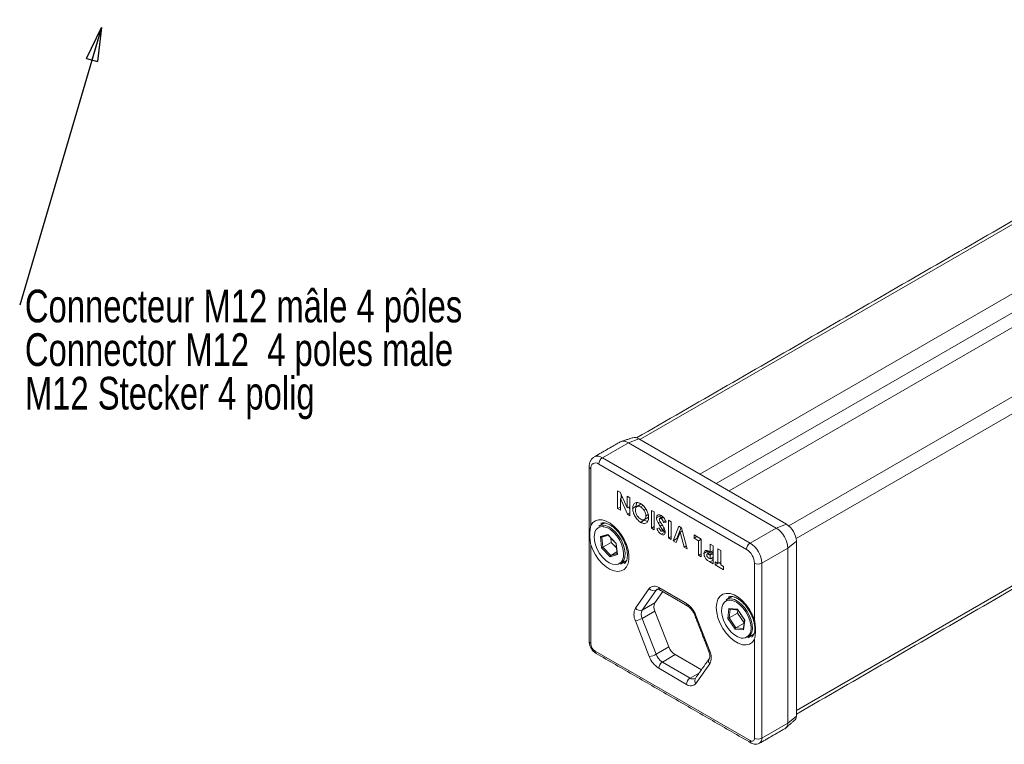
# Model space of a CAD drawing. Header units: millimetres. Extents: x 26 to 404, y 67 to 285.
# Tile 1 of 3: x 26 to 121, y 132 to 203. Entities that reach past the tile are written whole.
import ezdxf

# ---------------------------------------------------------------- set-up
doc = ezdxf.new("R2010")
doc.units = ezdxf.units.MM
doc.styles.add('SLDTEXTSTYLE0', font='TXT', dxfattribs={"width": 0.75})
doc.dimstyles.new('SLDDIMSTYLE2', dxfattribs={"dimtxt": 0, "dimasz": 3.302, "dimexe": 0, "dimexo": 0.0625, "dimgap": 0, "dimtad": 0, "dimtih": 1, "dimtoh": 1, "dimdec": 0, "dimrnd": 1e-09, "dimzin": 0, "dimdsep": 46, "dimtxsty": 'Standard', "dimblk1": 'CLOSED', "dimblk2": 'CLOSED', "dimsah": 1, "dimcen": 0.09, "dimadec": 0, "dimazin": 0, "dimtfac": 3.302, "dimtdec": 0, "dimtofl": 0, "dimtmove": 0, "dimatfit": 3, "dimldrblk": 'CLOSED', "dimfxl": 1, "dimtolj": 1, "dimtzin": 0, "dimarcsym": 0})

# ---------------------------------------------------------------- blocks, each defined once
blk = doc.blocks.new('SW_NOTE_1')
at = {"color": 0, "linetype": 'Continuous', "lineweight": 0, "char_height": 3.175, "attachment_point": 1, "style": 'SLDTEXTSTYLE0'}
for s, insert in [('Connecteur M12 mâle 4 pôles', (0.505, 1.511)), ('Connector M12  4 poles male', (0.505, -2.722)), ('M12 Stecker 4 polig', (0.505, -6.956))]:
    blk.add_mtext(s, dxfattribs=dict(at, insert=insert))
blk = doc.blocks.new('_CLOSED')
at = {"color": 0, "linetype": 'ByBlock', "lineweight": -2}
for p, q in [((-1, 0.166667), (0, 0)), ((-1, 0.166667), (-1, -0.166667)), ((0, 0), (-1, -0.166667)), ((0, 0), (-1, 0))]:
    blk.add_line(p, q, dxfattribs=at)

msp = doc.modelspace()

# ---------------------------------------------------------------- linework, layer by layer
at = {"color": 7, "linetype": 'Continuous', "lineweight": 15}
for p, q in [((156.348, 202.6803), (85.8103, 161.9553)), ((162.1814, 199.312), (91.6436, 158.5871)), ((162.8886, 197.8832), (93.2345, 157.6684)), ((165.0096, 197.679), (94.4719, 156.954)), ((100.2792, 153.5707), (170.8429, 194.3107)), ((171.5501, 193.086), (100.9863, 152.346)), ((101.0131, 135.6233), (171.5508, 176.3483)), ((82.1685, 160.1793), (84.7016, 161.6418)), ((85.7042, 162.0165), (84.7016, 161.6418)), ((99.0551, 153.3539), (84.7016, 161.6418)), ((85.7042, 162.0165), (100.0577, 153.7286)), ((82.1685, 160.1793), (96.522, 151.8914)), ((81.0372, 159.1179), (81.0375, 153.6031)), ((96.1684, 151.279), (81.8149, 159.5669)), ((83.6543, 156.9682), (83.8981, 156.8275)), ((83.6544, 155.24), (83.6543, 156.9682)), ((83.8981, 156.8275), (84.5754, 155.3026)), ((84.1172, 156.3343), (83.923, 156.2222)), ((83.923, 156.2222), (83.923, 155.0849)), ((84.6021, 154.6928), (83.923, 156.2222)), ((84.0079, 156.2712), (84.0079, 156.5801)), ((84.5754, 155.3026), (84.5753, 156.4364)), ((84.5753, 156.4364), (84.844, 156.2813)), ((84.844, 156.2813), (84.844, 154.5531)), ((83.923, 155.3951), (83.6544, 155.24)), ((83.923, 155.0849), (83.6544, 155.24)), ((84.844, 155.4577), (84.5754, 155.3026)), ((84.844, 155.1484), (84.7347, 155.3946)), ((85.4662, 155.4714), (85.1126, 155.2673)), ((86.1072, 155.542), (85.8855, 155.414)), ((86.3913, 155.1937), (86.2141, 155.0914)), ((86.9355, 153.3455), (86.9354, 155.0737)), ((86.9354, 155.0737), (87.204, 154.9186)), ((84.844, 154.8325), (84.6021, 154.6928)), ((84.844, 154.5531), (84.6021, 154.6928)), ((86.2403, 154.1108), (85.8868, 153.9067)), ((86.6285, 154.6562), (86.3982, 154.5233)), ((87.204, 154.9186), (87.2041, 153.1904)), ((87.7879, 154.5421), (87.4343, 154.338)), ((88.0931, 154.3926), (87.8738, 154.266)), ((88.3149, 154.0159), (88.1191, 153.9028)), ((88.5856, 152.3927), (88.5855, 154.1209)), ((88.5855, 154.1209), (88.8542, 153.9658)), ((87.2041, 153.5006), (86.9355, 153.3455)), ((87.2041, 153.1904), (86.9355, 153.3455)), ((87.4727, 153.2662), (87.6736, 153.3624)), ((87.79, 153.9683), (87.589, 153.8523)), ((87.9801, 153.6561), (87.7818, 153.5416)), ((88.1801, 153.3139), (87.9851, 153.2012)), ((88.2169, 153.2236), (88.01, 153.1041)), ((88.3553, 153.9301), (88.1191, 153.9028)), ((88.8542, 153.9658), (88.8542, 152.2376)), ((89.0557, 152.1212), (89.5983, 153.5361)), ((89.4093, 152.3254), (89.8237, 153.406)), ((89.5983, 153.5361), (89.857, 153.3867)), ((89.9377, 153.0826), (89.7272, 152.9611)), ((89.857, 153.3867), (90.3988, 151.3457)), ((96.522, 151.8914), (99.0551, 153.3539)), ((99.0551, 153.3539), (100.0577, 153.7286)), ((81.9755, 152.5233), (82.6882, 152.7428)), ((82.0925, 151.4275), (81.9755, 152.5233)), ((82.1219, 152.4828), (82.228, 151.4883)), ((82.6882, 152.7428), (83.5178, 151.8666)), ((82.9953, 152.3886), (83.0412, 151.9578)), ((88.2394, 152.9565), (87.8859, 152.7524)), ((88.8542, 152.5478), (88.5856, 152.3927)), ((88.8542, 152.2376), (88.5856, 152.3927)), ((89.4093, 152.3254), (89.0557, 152.1212)), ((89.3417, 151.9561), (89.0557, 152.1212)), ((89.7272, 152.9611), (89.3417, 151.9561)), ((89.4699, 152.2903), (89.4093, 152.3254)), ((90.1119, 151.5114), (89.7272, 152.9611)), ((91.0799, 152.3704), (91.0799, 152.6806)), ((91.0799, 152.6806), (91.7707, 152.2817)), ((91.3485, 152.5255), (91.0799, 152.3704)), ((91.5021, 152.1267), (91.0799, 152.3704)), ((91.7707, 152.2817), (91.5021, 152.1267)), ((91.5021, 150.7086), (91.5021, 152.1267)), ((91.7707, 152.2817), (91.7707, 150.5535)), ((100.1865, 151.3943), (101.0123, 152.0752)), ((101.0123, 152.0752), (101.0131, 135.0926)), ((81.0376, 151.7324), (81.038, 142.1352)), ((82.9222, 150.5513), (82.0925, 151.4275)), ((83.0412, 151.9578), (82.228, 151.4883)), ((82.228, 151.4883), (82.9823, 150.6918)), ((83.0412, 151.9578), (83.5387, 151.4325)), ((83.5178, 151.8666), (83.6348, 150.7709)), ((90.3226, 151.633), (90.1119, 151.5114)), ((90.3988, 151.3457), (90.1119, 151.5114)), ((92.6533, 151.0188), (92.6533, 151.7721)), ((92.6533, 151.7721), (92.9219, 151.617)), ((92.9219, 151.1739), (92.6533, 151.0188)), ((92.9219, 151.617), (92.922, 149.8888)), ((93.4016, 151.34), (93.6702, 151.1849)), ((93.4017, 149.922), (93.4016, 151.34)), ((93.6702, 151.1849), (93.6703, 149.7669)), ((97.6534, 149.9318), (100.1865, 151.3943)), ((100.1873, 134.4116), (100.1865, 151.3943)), ((83.6348, 150.7709), (82.9222, 150.5513)), ((83.5809, 151.0374), (82.9823, 150.6918)), ((82.9823, 150.6918), (83.5975, 150.8813)), ((91.7707, 150.8637), (91.5021, 150.7086)), ((91.7707, 150.5535), (91.5021, 150.7086)), ((92.3929, 151.0935), (92.0393, 150.8893)), ((92.9119, 150.9676), (92.5583, 150.7635)), ((92.6533, 150.7086), (92.5583, 150.7635)), ((92.5688, 150.4029), (92.6534, 150.3541)), ((92.922, 150.235), (92.6222, 150.0619)), ((92.9219, 150.8637), (92.6533, 150.7086)), ((92.6534, 150.3541), (92.6533, 150.7086)), ((92.922, 150.5092), (92.6534, 150.3541)), ((92.9219, 150.9618), (92.9119, 150.9676)), ((92.922, 149.8888), (92.6222, 150.0619)), ((93.133, 150.0771), (93.4017, 149.922)), ((93.1331, 149.7669), (93.133, 150.0771)), ((93.4017, 149.922), (93.1331, 149.7669)), ((93.9389, 149.3016), (93.1331, 149.7669)), ((93.6703, 150.0771), (93.4017, 149.922)), ((93.6703, 149.865), (93.4866, 149.9711)), ((93.6703, 149.7669), (93.9389, 149.6118)), ((93.9389, 149.6118), (93.9389, 149.3016)), ((96.9465, 144.4171), (96.9463, 149.9318)), ((97.6534, 149.9318), (97.6542, 132.9491)), ((85.3794, 145.5681), (86.7265, 147.4846)), ((87.3862, 147.3078), (86.0392, 145.3913)), ((87.5638, 147.4104), (87.3862, 147.3078)), ((87.6449, 147.5666), (90.3392, 146.0109)), ((88.0288, 147.1759), (87.2767, 146.1058)), ((87.2767, 146.1058), (86.0392, 145.3913)), ((94.3493, 144.584), (94.4661, 145.5448)), ((94.4661, 145.5448), (95.2956, 145.4631)), ((94.6001, 145.4789), (94.4955, 144.6174)), ((95.2956, 145.4631), (96.0084, 144.4207)), ((87.2767, 145.2893), (86.0392, 144.5749)), ((86.0392, 144.5749), (87.3865, 141.1026)), ((87.2767, 145.2893), (88.624, 141.8171)), ((91.2578, 144.8682), (92.605, 141.396)), ((95.0621, 143.5415), (94.3493, 144.584)), ((95.3087, 145.0869), (94.4955, 144.6174)), ((94.4955, 144.6174), (95.1435, 143.6697)), ((95.3421, 145.3622), (95.3087, 145.0869)), ((95.3087, 145.0869), (95.9419, 144.1608)), ((96.0084, 144.4207), (95.8917, 143.4598)), ((86.7268, 140.8712), (85.3795, 144.3434)), ((95.8917, 143.4598), (95.0621, 143.5415)), ((95.9379, 144.1284), (95.1435, 143.6697)), ((95.1435, 143.6697), (95.8735, 143.5978)), ((96.947, 132.9491), (96.9466, 142.5463)), ((88.624, 141.8171), (87.3865, 141.1026)), ((81.4623, 141.4004), (96.5228, 132.7042)), ((89.2364, 141.0553), (87.9989, 140.3408)), ((89.2364, 141.0553), (91.7893, 139.5812)), ((90.3396, 138.1727), (87.6453, 139.7285)), ((87.9989, 140.3408), (90.6932, 138.7851)), ((92.6051, 140.1712), (91.2581, 138.2547)), ((91.5963, 139.3065), (90.6932, 138.7851)), ((100.1873, 134.4116), (101.0131, 135.0926)), ((97.6542, 132.9491), (100.1873, 134.4116))]:
    msp.add_line(p, q, dxfattribs=at)
at = {"color": 7, "linetype": 'Continuous', "lineweight": 15, "flags": 128}
for points in [[(81.0375, 153.6031), (81.2346, 153.8778), (81.495, 154.0627), (81.808, 154.1504), (82.1611, 154.1375), (82.5401, 154.0244), (82.9298, 153.8157), (83.3145, 153.5198), (83.6787, 153.1486), (84.0077, 152.717), (84.2884, 152.2423), (84.5095, 151.7438), (84.662, 151.2413), (84.7398, 150.7551), (84.7398, 150.3048), (84.662, 149.9085), (84.5096, 149.5822), (84.2886, 149.3388), (84.0079, 149.1883), (83.6789, 149.1367), (83.3147, 149.1861), (82.93, 149.3344), (82.5403, 149.5757), (82.1613, 149.9003), (81.8081, 150.2952), (81.4951, 150.7445), (81.2348, 151.23), (81.0376, 151.7324)], [(81.8134, 153.5282), (81.875, 153.5599), (82.1494, 153.6261), (82.4603, 153.5952), (82.792, 153.4686), (83.128, 153.2527), (83.4513, 152.9584), (83.7457, 152.6003), (83.9965, 152.1965), (84.1911, 151.7672), (84.3198, 151.3339), (84.3761, 150.9184), (84.3571, 150.5415), (84.2639, 150.222)], [(84.1279, 150.2502), (84.2187, 150.567), (84.2332, 150.9421), (84.1708, 151.3552), (84.0348, 151.784), (83.8325, 152.2054), (83.5748, 152.5968), (83.2756, 152.9369), (82.9511, 153.2075), (82.6187, 153.394), (82.2963, 153.4863), (82.2472, 153.4919)], [(81.4542, 152.9748), (81.4278, 152.894), (81.3747, 152.5457), (81.3988, 152.1489), (81.4987, 151.7251), (81.669, 151.297), (81.9006, 150.8879), (82.1809, 150.5197), (82.4949, 150.2122), (82.8256, 149.9821), (83.1552, 149.8418), (83.466, 149.7988), (83.4967, 149.8)], [(84.2639, 150.222), (84.1011, 149.976), (83.9384, 149.8476)], [(93.2344, 145.6251), (93.2766, 146.0657), (93.4012, 146.4386), (93.6029, 146.7275), (93.8729, 146.9199), (94.1996, 147.0076), (94.5687, 146.9865), (94.9643, 146.8578), (95.3691, 146.6269), (95.7658, 146.3039), (96.137, 145.9028), (96.4666, 145.441), (96.7404, 144.9385), (96.9465, 144.4171)], [(96.5014, 144.3721), (96.3392, 144.8009), (96.1145, 145.2135), (95.8393, 145.5878), (95.5286, 145.9036), (95.1989, 146.1439), (94.8682, 146.2957), (94.5543, 146.3507), (94.274, 146.3062), (94.0425, 146.1644), (93.8722, 145.9329), (93.8329, 145.8434)], [(94.1871, 146.3835), (94.3795, 146.4601), (94.6739, 146.4782), (94.9971, 146.3993), (95.333, 146.2273), (95.6648, 145.9708), (95.9757, 145.6428), (96.2502, 145.2596), (96.4745, 144.8405), (96.6374, 144.4065)], [(96.9466, 142.5463), (96.7405, 142.2628), (96.4668, 142.0765), (96.1371, 141.9953), (95.766, 142.0229), (95.3694, 142.1579), (94.9645, 142.3946), (94.5689, 142.7227), (94.1998, 143.1279), (93.8731, 143.5928), (93.603, 144.0971), (93.4013, 144.6189), (93.2766, 145.1357), (93.2344, 145.6251)], [(93.8329, 145.8434), (93.7724, 145.6244), (93.7485, 145.2554), (93.8016, 144.8458), (93.929, 144.4176), (94.1237, 143.994), (94.3754, 143.5979), (94.6704, 143.2505), (94.9927, 142.9705), (95.3252, 142.7732), (95.6497, 142.6691), (95.8513, 142.6544)], [(91.2578, 144.8682), (91.2048, 144.8668), (91.1675, 144.8733), (91.1473, 144.8874), (91.1452, 144.8914)], [(96.6374, 144.4065), (96.7308, 143.9794), (96.7498, 143.5805), (96.6936, 143.2299), (96.565, 142.9451), (96.3705, 142.7405), (96.3121, 142.7029)], [(96.61, 143.7263), (96.5923, 143.9504), (96.5014, 144.3721)], [(92.605, 141.396), (92.5521, 141.3945), (92.5148, 141.401), (92.4945, 141.4152), (92.4925, 141.4192)]]:
    msp.add_lwpolyline(points, dxfattribs=at)
at = {"color": 7, "linetype": 'Continuous', "lineweight": 15}
for centre, radius, start, end in [((84.2329, 160.9877), 0.8047, 54.374658, 114.305201), ((85.2942, 161.4239), 0.7207, 55.319529, 104.092039), ((81.7017, 159.544), 0.7883, 53.691164, 115.043007), ((82.5826, 159.532), 0.7684, 122.605478, 177.394522), ((81.1299, 159.339), 0.2397, 184.039093, 247.253844), ((81.5113, 159.1948), 0.4803, 50.783421, 189.216579), ((82.1642, 152.7525), 0.744, 83.598579, 162.620981), ((97.7298, 151.2823), 2.4592, 2.609672, 57.390328), ((98.9395, 151.9808), 2.075, 2.609672, 57.390328), ((96.936, 151.2441), 0.7684, 122.605478, 177.394522), ((95.2573, 149.8548), 1.6907, 2.609672, 57.390328), ((95.1967, 149.8198), 2.4592, 2.609672, 57.390328), ((83.4589, 150.5206), 0.7216, 273.004085, 337.985674), ((97.2998, 150.614), 0.7684, 242.605478, 297.394522), ((87.2276, 147.056), 0.6595, 50.742075, 139.461002), ((87.1656, 147.8039), 0.5429, 216.024798, 293.976865), ((87.6738, 147.1105), 0.3488, 120.099204, 145.53649), ((87.8952, 147.542), 0.2515, 174.382423, 234.307119), ((86.6043, 144.9558), 1.3693, 153.438879, 206.566498), ((85.8186, 145.8874), 0.5429, 216.024798, 293.976865), ((86.8557, 144.9831), 0.9129, 153.438879, 206.566498), ((88.0932, 145.6976), 0.9129, 153.438879, 206.566498), ((90.5895, 145.9863), 0.2515, 174.383989, 234.289142), ((89.0972, 144.072), 2.3026, 20.228903, 57.357175), ((85.0886, 146.2285), 1.9074, 278.772796, 299.894103), ((95.7112, 143.5581), 0.9145, 278.815302, 10.602393), ((81.1418, 142.3643), 0.2515, 185.692881, 245.617577), ((81.9593, 142.1772), 0.9222, 182.609672, 237.390328), ((90.0644, 142.3479), 1.535, 200.228903, 237.357175), ((81.7126, 141.3758), 0.2515, 174.382423, 234.307119), ((86.4359, 142.7563), 1.9074, 278.772796, 299.894103), ((88.8873, 141.6673), 2.3026, 200.228903, 237.357175), ((88.8269, 141.6334), 1.535, 200.228903, 237.357175), ((92.8901, 140.4524), 0.4003, 148.283645, 224.611769), ((91.3803, 140.7835), 1.3693, 333.438879, 26.566498), ((88.4129, 139.6935), 0.7684, 122.605478, 177.394522), ((91.1072, 138.1378), 0.7684, 122.605478, 177.394522), ((90.9864, 139.1967), 0.5054, 234.529297, 294.104265), ((91.5604, 138.5378), 0.4142, 149.764675, 223.115271), ((90.7569, 138.6834), 0.6595, 230.742075, 319.461002), ((100.5609, 135.0555), 0.4538, 315.907961, 4.680471), ((99.6367, 134.3574), 0.5532, 305.694799, 5.625342), ((96.6885, 132.9072), 0.262, 230.783421, 9.216579), ((97.3006, 133.6314), 0.7684, 242.605478, 297.394522), ((97.1024, 132.8951), 0.5543, 306.067911, 5.592745), ((96.7731, 132.6796), 0.2515, 174.383536, 234.294338)]:
    msp.add_arc(centre, radius, start, end, dxfattribs=at)
for centre, major_axis, ratio, start_param, end_param in [((82.0463, 152.5641), (0.0943, -0.0621), 0.6835061, 4.3824993, 5.9532957), ((82.7589, 152.7837), (0.0279, 0.1063), 0.6195848, 2.1211314, 2.7742533), ((82.1632, 151.4683), (0.0958, 0.0442), 0.1108763, 3.8321642, 5.4029606), ((83.5886, 151.9074), (0.0958, 0.0442), 0.1108763, 3.1041429, 3.8321642), ((82.9929, 150.5921), (0.0279, 0.1063), 0.6195848, 0.5503351, 2.1211314), ((83.7055, 150.8117), (0.0943, -0.0621), 0.6835061, 3.654478, 4.3824993), ((94.5368, 145.5857), (-0.072, 0.0898), 0.7050391, 1.4630273, 2.5381767), ((95.3664, 145.504), (0.0548, 0.0925), 0.4970549, 2.2942737, 2.9137622), ((94.42, 144.6248), (0.1031, 0.0252), 0.3201939, 3.8811426, 5.4519389), ((96.0791, 144.4615), (0.1031, 0.0252), 0.3201939, 3.2616541, 3.8811426), ((95.1328, 143.5824), (0.0548, 0.0925), 0.4970549, 0.7234774, 2.2942737), ((95.9624, 143.5007), (-0.072, 0.0898), 0.7050391, 0.603416, 1.4630273)]:
    msp.add_ellipse(centre, major_axis=major_axis, ratio=ratio, start_param=start_param, end_param=end_param, dxfattribs=at)
for points in [[(155.8481, 202.7298), (85.494, 162.1109)], [(101.0131, 135.2851), (171.5125, 175.9879)], [(83.9017, 161.7211), (81.3686, 160.2586)], [(85.1187, 162.1229), (84.0076, 161.7678)], [(80.8908, 159.322), (80.8916, 142.3393)], [(85.8842, 155.6532), (85.5306, 155.4491)], [(86.2403, 154.1108), (86.177, 154.1638)], [(86.2508, 154.1754), (86.6044, 154.3795)], [(88.0394, 154.4531), (87.7425, 154.2817)], [(82.3717, 153.8505), (81.8134, 153.5282)], [(87.981, 153.048), (88.2299, 153.1917)], [(82.1075, 152.4783), (82.729, 152.6698)], [(82.7092, 152.6907), (83.493, 151.8629)], [(83.4927, 151.8632), (83.6026, 150.8342)], [(83.9384, 149.8476), (84.5013, 150.1726)], [(92.7011, 151.0328), (92.3475, 150.8287)], [(92.4243, 150.873), (92.3929, 151.0935)], [(92.922, 150.3009), (92.752, 150.4111)], [(87.7485, 147.3378), (90.4428, 145.782)], [(94.7454, 146.7058), (94.1871, 146.3835)], [(94.5602, 145.4829), (95.3101, 145.409)], [(95.3026, 145.42), (95.9778, 144.4326)], [(91.1452, 144.8914), (92.4925, 141.4192)], [(95.9753, 144.4361), (95.8671, 143.5458)], [(96.3121, 142.7029), (96.875, 143.0279)], [(81.5658, 141.1715), (96.6264, 132.4754)], [(92.5496, 140.6629), (91.2026, 138.7464)], [(97.4264, 132.4456), (99.9595, 133.9081)], [(100.0238, 133.9551), (100.8868, 134.7398)]]:
    msp.add_open_spline(points, degree=1, dxfattribs=at)
for points, knots in [([(81.3707, 160.2542), (81.2985, 160.206), (81.1483, 160.1058), (80.9978, 159.8709), (80.9059, 159.6067), (80.8957, 159.4152), (80.8908, 159.322)], [0, 0, 0, 0, 0.2373676, 0.4935349, 0.7537133, 1, 1, 1, 1]), ([(85.1126, 155.2673), (85.1254, 155.3925), (85.1509, 155.643), (85.3601, 155.8172), (85.614, 155.8539), (85.7944, 155.7678), (85.8846, 155.7248)], [0, 0, 0, 0, 0.2796688, 0.559362, 0.7796218, 1, 1, 1, 1]), ([(85.8868, 153.9067), (85.7714, 153.99), (85.5406, 154.1566), (85.2891, 154.5531), (85.135, 154.9401), (85.1201, 155.1582), (85.1126, 155.2673)], [0, 0, 0, 0, 0.2793673, 0.5591887, 0.7795147, 1, 1, 1, 1]), ([(85.8855, 155.414), (85.81, 155.4472), (85.659, 155.5135), (85.4942, 155.4442), (85.3953, 155.3054), (85.3859, 155.1738), (85.3813, 155.108)], [0, 0, 0, 0, 0.2794638, 0.559182, 0.77947, 1, 1, 1, 1]), ([(85.3813, 155.108), (85.3896, 155.0154), (85.4063, 154.8302), (85.5438, 154.5546), (85.7119, 154.3363), (85.8313, 154.2551), (85.8909, 154.2145)], [0, 0, 0, 0, 0.2797487, 0.559458, 0.7796627, 1, 1, 1, 1]), ([(85.4662, 155.4714), (85.4667, 155.6113), (85.4672, 155.7531), (85.5376, 155.8176), (85.5386, 155.8185)], [0, 0, 0, 0, 0.98582395, 1, 1, 1, 1]), ([(85.8846, 155.7248), (86.0008, 155.6429), (86.2332, 155.4794), (86.4875, 155.0816), (86.6428, 154.6933), (86.6588, 154.4738), (86.6668, 154.364)], [0, 0, 0, 0, 0.2796236, 0.5591796, 0.7795587, 1, 1, 1, 1]), ([(86.2141, 155.0914), (86.1579, 155.1666), (86.0575, 155.3012), (85.9381, 155.3795), (85.8855, 155.414)], [0, 0, 0, 0, 0.5593701, 1, 1, 1, 1]), ([(86.3982, 154.5233), (86.3893, 154.6291), (86.3735, 154.8182), (86.2629, 155.0078), (86.2141, 155.0914)], [0, 0, 0, 0, 0.5594075, 1, 1, 1, 1]), ([(86.6668, 154.364), (86.6529, 154.239), (86.625, 153.9892), (86.416, 153.8114), (86.1581, 153.7813), (85.9772, 153.8649), (85.8868, 153.9067)], [0, 0, 0, 0, 0.2796382, 0.5592142, 0.7796675, 1, 1, 1, 1]), ([(85.8909, 154.2145), (85.9672, 154.1805), (86.1197, 154.1124), (86.2883, 154.1791), (86.385, 154.3234), (86.3938, 154.4566), (86.3982, 154.5233)], [0, 0, 0, 0, 0.2795868, 0.5591059, 0.7793511, 1, 1, 1, 1]), ([(86.5932, 154.0185), (86.5646, 154.014), (86.4596, 153.9972), (86.3327, 154.063), (86.2403, 154.1108)], [0, 0, 0, 0, 0.2720419, 1, 1, 1, 1]), ([(87.4343, 154.338), (87.4414, 154.4092), (87.4556, 154.5516), (87.5793, 154.6457), (87.7303, 154.6472), (87.8325, 154.596), (87.8837, 154.5704)], [0, 0, 0, 0, 0.2796204, 0.5589583, 0.7792235, 1, 1, 1, 1]), ([(87.589, 153.8523), (87.5402, 153.9448), (87.4532, 154.11), (87.4401, 154.2684), (87.4343, 154.338)], [0, 0, 0, 0, 0.5602086, 1, 1, 1, 1]), ([(87.8738, 154.266), (87.8507, 154.2771), (87.8046, 154.2993), (87.7496, 154.29), (87.7102, 154.2595), (87.7053, 154.2204), (87.7029, 154.2009)], [0, 0, 0, 0, 0.280345, 0.5601946, 0.7804347, 1, 1, 1, 1]), ([(87.7029, 154.2009), (87.7095, 154.1614), (87.7226, 154.082), (87.8047, 153.9419), (87.8647, 153.8465), (87.9014, 153.7882)], [0, 0, 0, 0, 0.2777755, 0.5583332, 1, 1, 1, 1]), ([(87.8215, 154.3273), (87.8208, 154.3288), (87.7877, 154.4025), (87.7878, 154.473), (87.7879, 154.5421)], [0, 0, 0, 0, 0.0207546, 1, 1, 1, 1]), ([(88.1191, 153.9028), (88.0862, 153.9819), (88.0404, 154.0921), (87.9458, 154.2153), (87.8978, 154.2491), (87.8738, 154.266)], [0, 0, 0, 0, 0.5594069, 0.7798687, 1, 1, 1, 1]), ([(87.8837, 154.5704), (87.9401, 154.5328), (88.0529, 154.4576), (88.2345, 154.2342), (88.3095, 154.0455), (88.3553, 153.9301)], [0, 0, 0, 0, 0.28046011, 0.56039914, 1, 1, 1, 1]), ([(81.0376, 151.7324), (81.0373, 151.7338), (81.012, 151.8829), (80.9771, 152.1806), (80.9619, 152.5079), (80.9592, 152.8235), (80.9685, 153.127), (81.0001, 153.4108), (81.0298, 153.5668), (81.0372, 153.602), (81.0375, 153.6031)], [0, 0, 0, 0, 0.002122, 0.2189248, 0.4376113, 0.5000006, 0.7168181, 0.9356141, 0.997878, 1, 1, 1, 1]), ([(82.0304, 153.789), (82.0533, 153.8045), (82.1165, 153.8471), (82.2574, 153.8686), (82.4789, 153.8495), (82.7486, 153.7573), (83.0506, 153.5854), (83.3589, 153.3415), (83.6593, 153.0328), (83.9377, 152.6702), (84.1803, 152.269), (84.3755, 151.8471), (84.5148, 151.4248), (84.5934, 151.0228), (84.6115, 150.6615), (84.5748, 150.3586), (84.4945, 150.1296), (84.3969, 149.9817), (84.3238, 149.9334), (84.2894, 149.9106)], [0, 0, 0, 0, 0.0358963, 0.0986199, 0.1564235, 0.2182363, 0.2785793, 0.3389514, 0.3998539, 0.4612885, 0.5230518, 0.5848869, 0.6464525, 0.7074684, 0.7677184, 0.8271726, 0.8863582, 0.9464166, 1, 1, 1, 1]), ([(87.8859, 152.7524), (87.8397, 152.784), (87.7473, 152.8473), (87.5996, 153.027), (87.5209, 153.1754), (87.4727, 153.2662)], [0, 0, 0, 0, 0.2798611, 0.5596448, 1, 1, 1, 1]), ([(87.7818, 153.5416), (87.7451, 153.599), (87.6795, 153.7017), (87.6167, 153.8063), (87.589, 153.8523)], [0, 0, 0, 0, 0.5600451, 1, 1, 1, 1]), ([(87.6736, 153.3624), (87.7048, 153.297), (87.7483, 153.2059), (87.8285, 153.104), (87.8687, 153.0752), (87.8889, 153.0609)], [0, 0, 0, 0, 0.55980027, 0.78011686, 1, 1, 1, 1]), ([(87.9851, 153.2012), (87.9487, 153.2657), (87.8837, 153.381), (87.8129, 153.4925), (87.7818, 153.5416)], [0, 0, 0, 0, 0.5597674, 1, 1, 1, 1]), ([(87.8889, 153.0609), (87.9051, 153.0527), (87.9376, 153.0365), (87.9764, 153.0424), (88.0046, 153.0631), (88.0082, 153.0905), (88.01, 153.1041)], [0, 0, 0, 0, 0.28032042, 0.56011907, 0.78052745, 1, 1, 1, 1]), ([(87.9014, 153.7882), (87.9971, 153.6407), (88.1303, 153.4355), (88.2592, 153.1447), (88.2721, 153.0241), (88.2786, 152.9639)], [0, 0, 0, 0, 0.56085052, 0.78070321, 1, 1, 1, 1]), ([(88.01, 153.1041), (88.0084, 153.1218), (88.0056, 153.1533), (87.9914, 153.1866), (87.9851, 153.2012)], [0, 0, 0, 0, 0.5592384, 1, 1, 1, 1]), ([(88.2394, 152.9565), (88.1922, 152.986), (88.1323, 153.0234), (88.0812, 153.0862), (88.0704, 153.0996)], [0, 0, 0, 0, 0.7881313, 1, 1, 1, 1]), ([(88.2786, 152.9639), (88.2715, 152.9022), (88.2573, 152.7787), (88.1487, 152.6985), (88.0204, 152.6867), (87.9307, 152.7305), (87.8859, 152.7524)], [0, 0, 0, 0, 0.2793899, 0.5591454, 0.7794498, 1, 1, 1, 1]), ([(92.0393, 150.8893), (92.0432, 150.9461), (92.051, 151.0595), (92.1305, 151.1556), (92.235, 151.1885), (92.3106, 151.1752), (92.3484, 151.1685)], [0, 0, 0, 0, 0.2799435, 0.5592506, 0.7795417, 1, 1, 1, 1]), ([(92.3484, 151.1685), (92.405, 151.1453), (92.5062, 151.1039), (92.6083, 151.0448), (92.6533, 151.0188)], [0, 0, 0, 0, 0.5596066, 1, 1, 1, 1]), ([(92.6222, 150.0619), (92.5449, 150.1072), (92.3913, 150.1973), (92.1776, 150.4014), (92.0551, 150.6691), (92.0446, 150.8158), (92.0393, 150.8893)], [0, 0, 0, 0, 0.2818219, 0.5601999, 0.779681, 1, 1, 1, 1]), ([(92.5583, 150.7635), (92.501, 150.7984), (92.4294, 150.8421), (92.3558, 150.8362), (92.3276, 150.816), (92.3105, 150.7808), (92.3088, 150.7495), (92.308, 150.7339)], [0, 0, 0, 0, 0.4993563, 0.6245405, 0.7496889, 0.8747929, 1, 1, 1, 1]), ([(92.308, 150.7339), (92.3089, 150.717), (92.3106, 150.6832), (92.3301, 150.6158), (92.3601, 150.5731), (92.3784, 150.5471)], [0, 0, 0, 0, 0.281139, 0.5616949, 1, 1, 1, 1]), ([(92.3784, 150.5471), (92.4131, 150.5147), (92.4752, 150.4566), (92.5402, 150.4194), (92.5688, 150.4029)], [0, 0, 0, 0, 0.5585255, 1, 1, 1, 1]), ([(92.9119, 150.9676), (92.8554, 151.0012), (92.7848, 151.0432), (92.7166, 151.0429), (92.7049, 151.0335), (92.702, 151.0312)], [0, 0, 0, 0, 0.7522492, 0.9408314, 1, 1, 1, 1]), ([(87.4999, 147.412), (87.4993, 147.4123), (87.498, 147.413), (87.5415, 147.4194), (87.6448, 147.3934), (87.7229, 147.3515), (87.7485, 147.3378)], [0, 0, 0, 0, 0.2283952, 0.5520334, 0.8534604, 1, 1, 1, 1]), ([(94.4041, 146.6442), (94.427, 146.6597), (94.4901, 146.7024), (94.6311, 146.7239), (94.8526, 146.7047), (95.1223, 146.6125), (95.4243, 146.4407), (95.7326, 146.1968), (96.033, 145.8881), (96.3114, 145.5255), (96.554, 145.1242), (96.7492, 144.7024), (96.8885, 144.2801), (96.9671, 143.8781), (96.9852, 143.5168), (96.9485, 143.2139), (96.8682, 142.9849), (96.7706, 142.837), (96.6975, 142.7887), (96.6631, 142.7659)], [0, 0, 0, 0, 0.03589633, 0.09861991, 0.15642354, 0.2182363, 0.27857929, 0.33895137, 0.39985388, 0.46128847, 0.52305184, 0.58488686, 0.64645246, 0.70746843, 0.76771837, 0.82717263, 0.88635824, 0.94641658, 1, 1, 1, 1]), ([(90.4428, 145.782), (90.474, 145.7626), (90.5652, 145.7058), (90.7331, 145.5573), (90.9215, 145.3263), (91.0609, 145.0928), (91.1228, 144.945), (91.1452, 144.8914)], [0, 0, 0, 0, 0.1238428, 0.3625936, 0.6077808, 0.8577796, 1, 1, 1, 1]), ([(96.9465, 144.4171), (96.9468, 144.4156), (96.9721, 144.2666), (97.0177, 143.975), (97.0435, 143.6538), (97.0482, 143.3394), (97.0316, 143.0317), (96.9862, 142.7399), (96.9543, 142.5827), (96.9468, 142.5474), (96.9466, 142.5463)], [0, 0, 0, 0, 0.002122, 0.2189248, 0.4376113, 0.5000006, 0.7168181, 0.9356141, 0.997878, 1, 1, 1, 1]), ([(80.8916, 142.3393), (80.8948, 142.2774), (80.9031, 142.1157), (80.983, 141.8496), (81.1389, 141.5616), (81.3382, 141.3246), (81.4955, 141.2188), (81.5658, 141.1715)], [0, 0, 0, 0, 0.1370216, 0.3580589, 0.5826652, 0.8134358, 1, 1, 1, 1]), ([(92.4925, 141.4192), (92.5096, 141.3717), (92.5599, 141.2323), (92.6026, 141.0132), (92.6024, 140.805), (92.5697, 140.6946), (92.5551, 140.6716), (92.5496, 140.6629)], [0, 0, 0, 0, 0.1286056, 0.3777492, 0.6203546, 0.8572276, 1, 1, 1, 1]), ([(91.2026, 138.7464), (91.1994, 138.7424), (91.1933, 138.7348), (91.1925, 138.7354), (91.1922, 138.7357)], [0, 0, 0, 0, 0.5175574, 1, 1, 1, 1]), ([(96.6264, 132.4754), (96.6846, 132.4457), (96.82, 132.3768), (97.0503, 132.3396), (97.272, 132.3621), (97.3833, 132.4313), (97.4242, 132.4566)], [0, 0, 0, 0, 0.2308475, 0.5366129, 0.8301737, 1, 1, 1, 1])]:
    msp.add_open_spline(points, degree=3, knots=knots, dxfattribs=at)

# ---------------------------------------------------------------- block references
at = {"color": 7, "linetype": 'Continuous', "lineweight": 0}
msp.add_blockref('SW_NOTE_1', (25.5735, 174.9953), dxfattribs=at)

# ---------------------------------------------------------------- leaders
msp.add_leader([(33.5234, 201.9785), (25.5735, 174.9953)], dimstyle='SLDDIMSTYLE2', dxfattribs=at)

doc.saveas('drawing.dxf')
